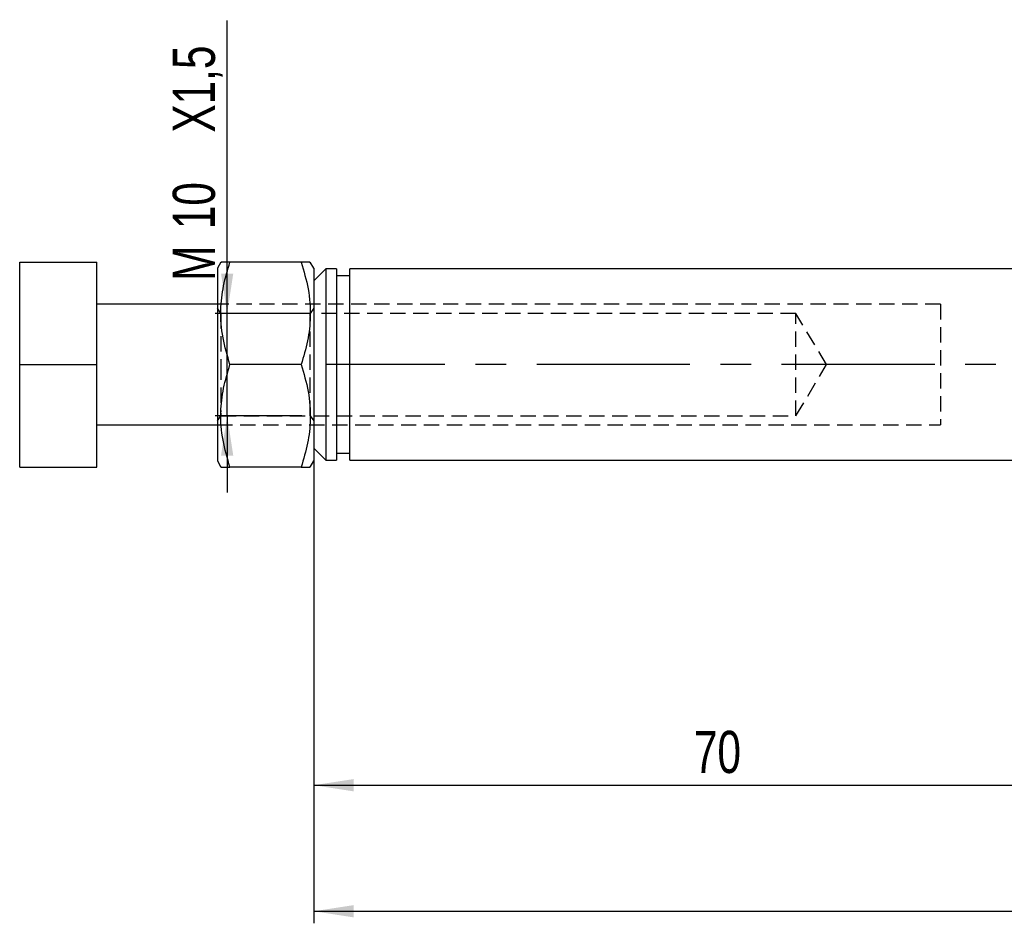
# Model space of a CAD drawing. Extents: x 27 to 407, y 33 to 283.
# Tile 1 of 20: x 27 to 109, y 33 to 108. Entities that reach past the tile are written whole.
import ezdxf

# ---------------------------------------------------------------- set-up
doc = ezdxf.new("R2010")
doc.units = 0
doc.linetypes.add('CENTERX2', pattern=[20.32, 12.7, -2.54, 2.54, -2.54])
doc.linetypes.add('HIDDEN', pattern=[1.905, 1.27, -0.635])
doc.layers.get('0').update_dxf_attribs({"linetype": 'CONTINUOUS'})
doc.styles.add('SLDTEXTSTYLE0', font='TXT', dxfattribs={"width": 0.75})
doc.dimstyles.new('SLDDIMSTYLE3', dxfattribs={"dimtxt": 3.5, "dimasz": 3.302, "dimexe": 0, "dimexo": 0.0625, "dimgap": 0.875, "dimtad": 1, "dimdec": 3, "dimrnd": 1e-09, "dimzin": 12, "dimtxsty": 'SLDTEXTSTYLE0', "dimsah": 1, "dimcen": 0.09, "dimazin": 3, "dimtfac": 1, "dimtdec": 3, "dimtmove": 0, "dimatfit": 3, "dimtolj": 1, "dimtzin": 12})
doc.dimstyles.new('SLDDIMSTYLE4', dxfattribs={"dimtxt": 3.5, "dimasz": 3.302, "dimexe": 0, "dimexo": 0.0625, "dimgap": 0.875, "dimtad": 1, "dimdec": 0, "dimrnd": 1e-09, "dimzin": 12, "dimtxsty": 'SLDTEXTSTYLE0', "dimsah": 1, "dimcen": 0.09, "dimazin": 3, "dimtfac": 1, "dimtofl": 0, "dimtmove": 0, "dimatfit": 3, "dimtolj": 1, "dimtzin": 12})

# ---------------------------------------------------------------- blocks, each defined once
blk = doc.blocks.new('_D_4')
at = {"color": 179, "linetype": 'CONTINUOUS'}
for p, q in [((51.637, 71.334), (51.637, 32.917)), ((226.616, 58.146), (226.616, 32.917)), ((51.637, 33.917), (226.616, 33.917))]:
    blk.add_line(p, q, dxfattribs=at)
for points in [[(51.637, 33.917), (54.939, 33.409), (54.939, 34.425)], [(226.616, 33.917), (223.314, 34.425), (223.314, 33.409)]]:
    blk.add_solid(points, dxfattribs=at)
at = {"color": 179, "linetype": 'CONTINUOUS', "insert": (135.125, 38.429, -51.888), "char_height": 3.5, "attachment_point": 1, "style": 'SLDTEXTSTYLE0'}
blk.add_mtext('175', dxfattribs=at)
blk = doc.blocks.new('_D_6')
at = {"color": 179, "linetype": 'CONTINUOUS'}
for p, q in [((51.637, 71.334), (51.637, 43.373)), ((121.472, 67.021), (121.472, 43.373)), ((51.637, 44.373), (121.472, 44.373))]:
    blk.add_line(p, q, dxfattribs=at)
for points in [[(51.637, 44.373), (54.939, 43.865), (54.939, 44.881)], [(121.472, 44.373), (118.17, 44.881), (118.17, 43.865)]]:
    blk.add_solid(points, dxfattribs=at)
at = {"color": 179, "linetype": 'CONTINUOUS', "insert": (83.181, 48.885, -51.888), "char_height": 3.5, "attachment_point": 1, "style": 'SLDTEXTSTYLE0'}
blk.add_mtext('70', dxfattribs=at)
blk = doc.blocks.new('_D_7')
at = {"color": 179, "linetype": 'CONTINUOUS'}
for p, q in [((44.45, 83.521), (44.45, 107.827)), ((50.637, 83.521), (43.45, 83.521)), ((44.45, 75.021), (44.45, 83.521)), ((50.637, 75.021), (43.45, 75.021)), ((44.45, 75.021), (44.45, 68.671))]:
    blk.add_line(p, q, dxfattribs=at)
for points in [[(44.45, 83.521), (44.958, 86.823), (43.942, 86.823)], [(44.45, 75.021), (43.942, 71.719), (44.958, 71.719)]]:
    blk.add_solid(points, dxfattribs=at)
at = {"color": 179, "linetype": 'CONTINUOUS', "char_height": 3.5, "attachment_point": 1, "rotation": 90, "style": 'SLDTEXTSTYLE0'}
for s, insert in [('X1,5', (39.938, 98.518, -51.888)), ('10', (39.938, 90.502, -51.888)), ('M', (39.938, 86.215, -51.888))]:
    blk.add_mtext(s, dxfattribs=dict(at, insert=insert))

msp = doc.modelspace()

# ---------------------------------------------------------------- linework, layer by layer
at = {"color": 7, "linetype": 'CONTINUOUS'}
for p, q in [((27.2372, 87.7714), (33.6372, 87.7714)), ((27.2372, 79.2714), (27.2372, 87.7714)), ((33.6372, 79.2714), (33.6372, 87.7714)), ((43.9259, 87.7714), (43.6372, 87.2714)), ((50.5893, 87.7714), (44.685, 87.7714)), ((51.6372, 87.2714), (51.3485, 87.7714)), ((43.6372, 87.2714), (43.6372, 71.2714)), ((51.6372, 87.2714), (51.6372, 71.2714)), ((52.6372, 87.2089), (51.6372, 86.2089)), ((53.5372, 87.2089), (52.6372, 87.2089)), ((52.6372, 87.2089), (52.6372, 71.3339)), ((53.5372, 87.2089), (53.5372, 79.2714)), ((54.6372, 86.6214), (53.5372, 86.6214)), ((121.4724, 87.2089), (54.6372, 87.2089)), ((54.6372, 71.3339), (54.6372, 87.2089)), ((43.6372, 84.2714), (33.6372, 84.2714)), ((27.2372, 79.2714), (33.6372, 79.2714)), ((27.2372, 70.7714), (27.2372, 79.2714)), ((33.6372, 70.7714), (33.6372, 79.2714)), ((50.5893, 79.2714), (44.685, 79.2714)), ((53.5372, 79.2714), (53.5372, 71.3339)), ((33.6372, 74.2714), (43.6372, 74.2714)), ((51.6372, 72.3339), (52.6372, 71.3339)), ((53.5372, 71.9214), (54.6372, 71.9214)), ((43.6372, 71.2714), (43.9259, 70.7714)), ((51.3485, 70.7714), (51.6372, 71.2714)), ((52.6372, 71.3339), (53.5372, 71.3339)), ((54.6372, 71.3339), (121.4724, 71.3339)), ((27.2372, 70.7714), (33.6372, 70.7714)), ((50.5893, 70.7714), (44.685, 70.7714))]:
    msp.add_line(p, q, dxfattribs=at)
at = {"color": 7, "linetype": 'HIDDEN'}
for p, q in [((103.6372, 84.2714), (43.6372, 84.2714)), ((103.6372, 84.2714), (103.6372, 74.2714)), ((43.9335, 83.5214), (43.6372, 83.9447)), ((43.9335, 83.5214), (43.9335, 79.2714)), ((51.3408, 83.5214), (43.9335, 83.5214)), ((51.6372, 83.9447), (51.3408, 83.5214)), ((51.3408, 83.2864), (51.3408, 83.5214)), ((91.6372, 83.5214), (51.6372, 83.5214)), ((91.6372, 75.0214), (91.6372, 83.5214)), ((94.1908, 79.2714), (91.6372, 83.5214)), ((51.3408, 75.0214), (51.3408, 83.2305)), ((43.9335, 79.2714), (43.9335, 75.3402)), ((91.6372, 75.0214), (94.1908, 79.2714)), ((43.9335, 75.2457), (43.9335, 75.0214)), ((43.6372, 74.5982), (43.9335, 75.0214)), ((43.9335, 75.0214), (51.3408, 75.0214)), ((51.3408, 75.0214), (51.6372, 74.5982)), ((51.6372, 75.0214), (91.6372, 75.0214)), ((43.6372, 74.2714), (103.6372, 74.2714))]:
    msp.add_line(p, q, dxfattribs=at)
at = {"color": 179, "linetype": 'CENTERX2'}
msp.add_line((184.4372, 79.2714), (52.6372, 79.2714), dxfattribs=at)
at = {"color": 7, "linetype": 'CONTINUOUS'}
for points, knots in [([(44.685, 79.2714), (44.4658, 80.0092), (44.0225, 81.5007), (43.8603, 83.7105), (44.0983, 85.8229), (44.4883, 87.118), (44.685, 87.7714)], [0, 0, 0, 0, 0.2646049, 0.5349477, 0.7653431, 1, 1, 1, 1]), ([(44.685, 87.7714), (44.5267, 87.7714), (44.2086, 87.7714), (43.9383, 87.7714), (43.9674, 87.7714), (43.9786, 87.7714)], [0, 0, 0, 0, 0.37790232, 0.75931229, 1, 1, 1, 1]), ([(50.5893, 87.7714), (50.8086, 87.0337), (51.2519, 85.5422), (51.4141, 83.3324), (51.176, 81.22), (50.7861, 79.9249), (50.5893, 79.2714)], [0, 0, 0, 0, 0.264605, 0.5349477, 0.7653431, 1, 1, 1, 1]), ([(51.2932, 87.7714), (51.3055, 87.7714), (51.337, 87.7714), (51.0667, 87.7714), (50.749, 87.7714), (50.5893, 87.7714)], [0, 0, 0, 0, 0.2406658, 0.6182472, 1, 1, 1, 1]), ([(44.685, 70.7714), (44.4658, 71.5092), (44.0225, 73.0007), (43.8603, 75.2105), (44.0983, 77.3229), (44.4883, 78.618), (44.685, 79.2714)], [0, 0, 0, 0, 0.2646049, 0.5349478, 0.7653432, 1, 1, 1, 1]), ([(50.5893, 79.2714), (50.8086, 78.5337), (51.2519, 77.0422), (51.4141, 74.8324), (51.176, 72.72), (50.7861, 71.4249), (50.5893, 70.7714)], [0, 0, 0, 0, 0.2646049, 0.5349477, 0.765343, 1, 1, 1, 1]), ([(43.9811, 70.7714), (43.9689, 70.7714), (43.9373, 70.7714), (44.2077, 70.7714), (44.5253, 70.7714), (44.685, 70.7714)], [0, 0, 0, 0, 0.2406658, 0.6182472, 1, 1, 1, 1]), ([(50.5893, 70.7714), (50.7476, 70.7714), (51.0658, 70.7714), (51.336, 70.7714), (51.307, 70.7714), (51.2958, 70.7714)], [0, 0, 0, 0, 0.3779026, 0.7593123, 1, 1, 1, 1])]:
    msp.add_open_spline(points, degree=3, knots=knots, dxfattribs=at)

# ---------------------------------------------------------------- dimensions: what is measured, and where the dimension line sits
at = {"color": 179, "linetype": 'CONTINUOUS'}
dim = msp.add_linear_dim(base=(44.4502, 83.5214), p1=(51.6372, 75.0214), p2=(51.6372, 83.5214), angle=90, text='M<>X1,5', dimstyle='SLDDIMSTYLE3', dxfattribs=at)
dim.commit()
dim.dimension.update_dxf_attribs({"geometry": '_D_7', "text_midpoint": (44.4502, 97.0212), "dimtype": 160})
dim = msp.add_linear_dim(base=(226.6161, 33.9175), p1=(51.6372, 72.3339), p2=(226.6161, 59.1464), angle=0, dimstyle='SLDDIMSTYLE4', dxfattribs=at)
dim.commit()
dim.dimension.update_dxf_attribs({"geometry": '_D_4', "text_midpoint": (140.4261, 33.9175), "dimtype": 160})
dim = msp.add_linear_dim(base=(121.4724, 44.3729), p1=(51.6372, 72.3339), p2=(121.4724, 68.0214), dimstyle='SLDDIMSTYLE4', dxfattribs=at)
dim.commit()
dim.dimension.update_dxf_attribs({"geometry": '_D_6', "text_midpoint": (87.1892, 44.3729), "dimtype": 160})

doc.saveas('drawing.dxf')
